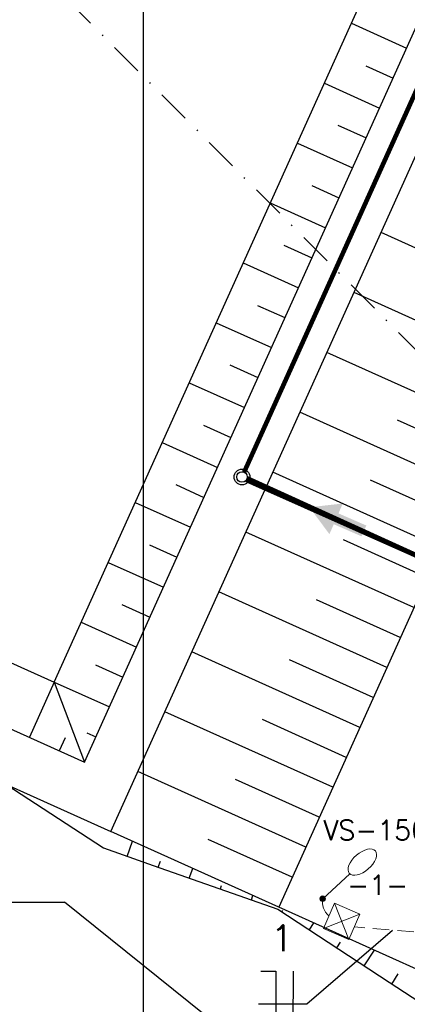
# Model space of a CAD drawing. Header units: millimetres. Extents: x 196436 to 199900, y 8705373 to 8708636.
# Tile 85 of 92: x 199491 to 199520, y 8707622 to 8707697. Entities that reach past the tile are written whole.
import ezdxf

# ---------------------------------------------------------------- set-up
doc = ezdxf.new("R2010")
doc.units = ezdxf.units.MM
doc.header["$LTSCALE"] = 5
for name, pattern in [('CONTINUO', [0]), ('DASHDOT', [1, 0.5, -0.25, 0, -0.25]), ('HIDDEN', [0.375, 0.25, -0.125])]:
    doc.linetypes.add(name, pattern=pattern)
for name, color, linetype in [('CAIXA', 7, 'Continuous'), ('ELE_CIR', 2, 'Continuous'), ('ELE_DUTOS', 8, 'Continuous'), ('ELE_SUBESTAÇÃO', 8, 'Continuous'), ('ELE_TX_CIR', 2, 'Continuous'), ('ELE_TX_GERAL', 2, 'Continuous'), ('LAGOA', 3, 'Continuous'), ('LINHA_TRANS', 4, 'DASHDOT'), ('MALHA', 9, 'Continuous'), ('REDE', 22, 'Continuous'), ('TER-BERMA', 4, 'Continuous'), ('TER-OFFSET', 3, 'Continuous'), ('TER-OFFSET-LINHA', 7, 'Continuous')]:
    doc.layers.add(name, color=color, linetype=linetype)
doc.layers.add('ELE_CAIXAS', color=8, linetype='Continuous', lineweight=0)
doc.styles.add('ROMANS', font='romans.shx', dxfattribs={"width": 0.85})

# ---------------------------------------------------------------- blocks, each defined once
blk = doc.blocks.new('A$C0C100BE6')
blk.add_hatch(color=7).paths.add_polyline_path([(0.772, 0.604), (0.956, 0.808), (1.217, 0), (0.387, 0.178), (0.571, 0.381), (0, 0.898), (0.201, 1.12)])

msp = doc.modelspace()

# ---------------------------------------------------------------- hatches: boundary and pattern name
at = {"layer": 'ELE_SUBESTAÇÃO', "linetype": 'Continuous', "lineweight": 0, "ltscale": 2}
msp.add_hatch(color=256, dxfattribs=at).paths.add_polyline_path([(199513.437, 8707630.271, 1), (199513.861, 8707630.271, 1)])

# ---------------------------------------------------------------- linework, layer by layer
at = {"color": 7}
for radius in [0.6, 0.4]:
    msp.add_circle((199507.507, 8707662.371, 1), radius, dxfattribs=at)
at = {"layer": 'ELE_CAIXAS', "elevation": 1}
msp.add_lwpolyline([(199513.697, 8707628.012), (199514.542, 8707629.934), (199516.467, 8707629.087), (199515.621, 8707627.165)], close=True, dxfattribs=at)
for points in [[(199515.621, 8707627.165), (199514.544, 8707629.924)], [(199513.697, 8707628.012), (199516.467, 8707629.087)]]:
    msp.add_lwpolyline(points, dxfattribs=at)
at = {"layer": 'ELE_CIR', "linetype": 'Continuous'}
msp.add_line((199511.404, 8707624.75), (199511.384, 8707620.05), dxfattribs=at)
at = {"layer": 'ELE_CIR', "linetype": 'CONTINUO', "lineweight": -3}
msp.add_line((199508.772, 8707622.257), (199512.43, 8707622.257), dxfattribs=at)
at = {"layer": 'ELE_CIR', "linetype": 'CONTINUO', "lineweight": -3, "elevation": 1}
msp.add_lwpolyline([(199512.43, 8707622.257), (199518.951, 8707627.882)], dxfattribs=at)
at = {"layer": 'ELE_CIR', "linetype": 'Continuous'}
msp.add_lwpolyline([(199508.94, 8707624.757), (199510.092, 8707624.757), (199510.093, 8707620.05)], dxfattribs=at)
at = {"layer": 'ELE_DUTOS', "linetype": 'HIDDEN', "lineweight": 0, "elevation": 1}
msp.add_lwpolyline([(199537.396, 8707626.335), (199516.044, 8707628.126)], dxfattribs=at)
at = {"layer": 'ELE_SUBESTAÇÃO', "linetype": 'Continuous', "lineweight": 0, "ltscale": 2, "elevation": 1}
msp.add_lwpolyline([(199513.649, 8707630.271), (199515.701, 8707632.167)], dxfattribs=at)
at = {"layer": 'ELE_SUBESTAÇÃO', "linetype": 'Continuous', "lineweight": 0, "ltscale": 2}
msp.add_circle((199513.649, 8707630.271, 1), 0.212, dxfattribs=at)
msp.add_arc((199514.914, 8707629.995, 1), 1.294, 167.70052, 232.16518, dxfattribs=at)
at = {"layer": 'ELE_SUBESTAÇÃO', "linetype": 'Continuous', "lineweight": 0, "ltscale": 2, "extrusion": (0, 0, -1)}
msp.add_ellipse((199516.661, 8707633.059, 1), major_axis=(0.991, 0.853), ratio=0.524707, dxfattribs=at)
at = {"layer": 'ELE_TX_GERAL', "color": 7, "lineweight": -3}
for p in [(199450.522, 8707630.006), (199512.802, 8707614.915, 1)]:
    msp.add_line(p, (199494.017, 8707630.006), dxfattribs=at)
at = {"layer": 'LAGOA', "color": 7}
msp.add_line((199539.06, 8707693.453, 1), (199510.305, 8707629.632, 1), dxfattribs=at)
at = {"layer": 'LAGOA', "color": 7, "elevation": 1}
for points in [[(199500.597, 8707796.992), (199439.555, 8707661.509), (199497.541, 8707635.383), (199558.583, 8707770.866)], [(199502.601, 8707791.702), (199444.845, 8707663.512), (199495.537, 8707640.673), (199553.293, 8707768.862)], [(199504.905, 8707785.619), (199450.928, 8707665.817), (199493.233, 8707646.756), (199547.21, 8707766.558)]]:
    msp.add_lwpolyline(points, close=True, dxfattribs=at)
at = {"layer": 'LINHA_TRANS', "color": 7}
msp.add_lwpolyline([(199281.954, 8707911.943), (199615.687, 8707576.643), (199615.687, 8707576.643)], dxfattribs=at)
at = {"layer": 'MALHA', "color": 7}
msp.add_line((199500, 8708300), (199500, 8706900), dxfattribs=at)
msp.add_line((199500, 8708300), (199500, 8706900), dxfattribs=at)
at = {"layer": 'REDE', "color": 7, "const_width": 0.35}
msp.add_lwpolyline([(199507.671, 8707662.736), (199531.579, 8707715.799)], dxfattribs=at)
at = {"layer": 'REDE', "color": 7, "elevation": 1}
msp.add_lwpolyline([(199523.371, 8707655.223, 0.353, 0.492, 0), (199507.871, 8707662.207, 0.35, 0.35, 0)], format="xyseb", dxfattribs=at)
at = {"layer": 'TER-BERMA', "color": 7}
for p in [(199539.06, 8707693.453, 1), (199537.657, 8707617.308, 1)]:
    msp.add_line(p, (199510.305, 8707629.632, 1), dxfattribs=at)
msp.add_lwpolyline([(199500.597, 8707796.992), (199439.555, 8707661.509), (199497.541, 8707635.383), (199558.583, 8707770.866)], close=True, dxfattribs=at)
at = {"layer": 'TER-BERMA', "color": 7, "elevation": 1}
msp.add_lwpolyline([(199502.601, 8707791.702), (199444.845, 8707663.512), (199495.537, 8707640.673), (199553.293, 8707768.862)], close=True, dxfattribs=at)
at = {"layer": 'TER-OFFSET', "color": 7}
msp.add_line((199493.233, 8707646.756, 1), (199495.537, 8707640.673, 1), dxfattribs=at)
at = {"layer": 'TER-OFFSET', "color": 7, "elevation": 1}
msp.add_lwpolyline([(199504.905, 8707785.619), (199450.928, 8707665.817), (199493.233, 8707646.756), (199547.21, 8707766.558)], close=True, dxfattribs=at)
at = {"layer": 'TER-OFFSET', "color": 7}
msp.add_lwpolyline([(199489.559, 8707638.979), (199496.977, 8707634.131), (199500.764, 8707632.8), (199510.234, 8707629.475), (199518.695, 8707623.909), (199535.956, 8707612.657, 0.442171), (199543.114, 8707614.523), (199545.114, 8707618.336)], format="xyb", dxfattribs=at)
at = {"layer": 'TER-OFFSET-LINHA', "color": 7}
for p, q in [((199515.826, 8707696.902, 1), (199520.02, 8707695.012, 1)), ((199516.916, 8707693.669, 1), (199518.993, 8707692.733, 1)), ((199513.772, 8707692.343, 1), (199517.966, 8707690.453, 1)), ((199514.796, 8707689.14, 1), (199516.939, 8707688.174, 1)), ((199511.718, 8707687.784, 1), (199515.912, 8707685.895, 1)), ((199512.808, 8707684.551, 1), (199514.885, 8707683.615, 1)), ((199509.664, 8707683.226, 1), (199513.858, 8707681.336, 1)), ((199510.688, 8707680.022, 1), (199512.831, 8707679.057, 1)), ((199507.61, 8707678.667, 1), (199511.804, 8707676.778, 1)), ((199508.7, 8707675.434, 1), (199510.777, 8707674.498, 1)), ((199505.556, 8707674.108, 1), (199509.75, 8707672.219, 1)), ((199506.58, 8707670.905, 1), (199508.723, 8707669.94, 1)), ((199503.502, 8707669.55, 1), (199507.696, 8707667.66, 1)), ((199504.592, 8707666.317, 1), (199506.669, 8707665.381, 1)), ((199501.448, 8707664.991, 1), (199505.642, 8707663.102, 1)), ((199502.472, 8707661.788, 1), (199504.615, 8707660.822, 1)), ((199499.394, 8707660.432, 1), (199503.588, 8707658.543, 1)), ((199500.484, 8707657.199, 1), (199502.561, 8707656.264, 1)), ((199497.34, 8707655.874, 1), (199501.534, 8707653.984, 1)), ((199498.365, 8707652.67, 1), (199500.507, 8707651.705, 1)), ((199495.287, 8707651.315, 1), (199499.48, 8707649.426, 1)), ((199496.376, 8707648.082, 1), (199498.454, 8707647.146, 1)), ((199493.233, 8707646.756, 1), (199491.343, 8707642.562, 1)), ((199493.233, 8707646.756, 1), (199497.427, 8707644.867, 1)), ((199494.058, 8707642.504, 1), (199493.622, 8707641.536, 1)), ((199495.701, 8707642.902, 1), (199496.4, 8707642.588, 1))]:
    msp.add_line(p, q, dxfattribs=at)
at = {"layer": 'TER-OFFSET-LINHA', "color": 7, "flags": 128}
for points in [[(199530.844, 8707675.218), (199518.08, 8707680.969)], [(199528.79, 8707670.66), (199516.026, 8707676.411)], [(199526.736, 8707666.101), (199513.972, 8707671.852)], [(199524.682, 8707661.542), (199511.918, 8707667.293)], [(199525.709, 8707663.822), (199519.327, 8707666.697)], [(199522.629, 8707656.984), (199509.864, 8707662.735)], [(199523.655, 8707659.263), (199517.273, 8707662.139)], [(199520.575, 8707652.425), (199507.81, 8707658.176)], [(199521.602, 8707654.704), (199515.219, 8707657.58)], [(199518.521, 8707647.866), (199505.756, 8707653.617)], [(199519.548, 8707650.146), (199513.166, 8707653.021)], [(199516.467, 8707643.308), (199503.703, 8707649.059)], [(199517.494, 8707645.587), (199511.112, 8707648.463)], [(199514.413, 8707638.749), (199501.649, 8707644.5)], [(199515.44, 8707641.029), (199509.058, 8707643.904)], [(199512.359, 8707634.191), (199499.595, 8707639.941)], [(199513.386, 8707636.47), (199507.004, 8707639.345)], [(199510.305, 8707629.632), (199497.541, 8707635.383)], [(199511.332, 8707631.911), (199504.95, 8707634.787)], [(199498.787, 8707633.495), (199499.189, 8707634.64)], [(199501.146, 8707632.666), (199501.312, 8707633.138)], [(199503.505, 8707631.838), (199503.765, 8707632.578)], [(199505.864, 8707631.01), (199505.958, 8707631.279)], [(199508.222, 8707630.181), (199508.34, 8707630.517)], [(199510.541, 8707629.273), (199510.605, 8707629.37)], [(199512.63, 8707627.899), (199512.978, 8707628.427)], [(199514.719, 8707626.525), (199515.002, 8707626.956)], [(199516.807, 8707625.151), (199517.594, 8707626.347)], [(199518.896, 8707623.777), (199519.396, 8707624.544)]]:
    msp.add_lwpolyline(points, dxfattribs=at)

# ---------------------------------------------------------------- block references
at = {"layer": 'CAIXA', "color": 7, "xscale": 3.000000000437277, "yscale": 3, "zscale": 3, "rotation": 198.6082871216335}
msp.add_blockref('A$C0C100BE6', (199516.102, 8707661.23, 34.681), dxfattribs=at)

# ---------------------------------------------------------------- texts
at = {"layer": 'ELE_TX_CIR', "lineweight": -3, "style": 'ROMANS'}
msp.add_text('1', height=2, rotation=360, dxfattribs=at).set_placement((199509.69, 8707626.269))
at = {"layer": 'ELE_TX_GERAL', "lineweight": -3, "style": 'ROMANS'}
for s, p in [('VS-150W', (199513.685, 8707634.739, 2039.614)), ('-1-', (199515.508, 8707630.555))]:
    msp.add_text(s, height=1.5, dxfattribs=at).set_placement(p)

doc.saveas('drawing.dxf')
